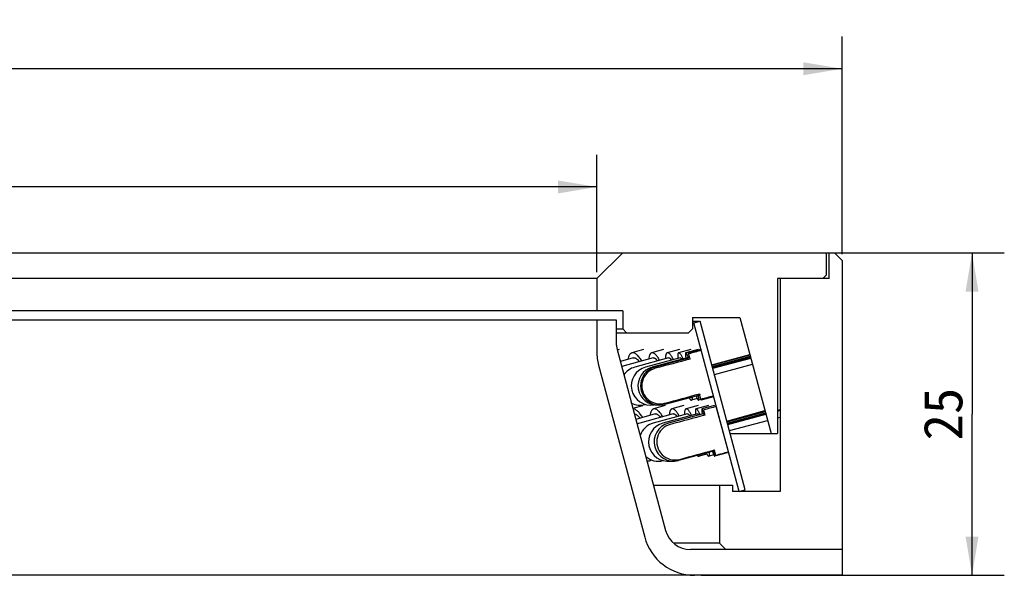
# Model space of a CAD drawing. Header units: millimetres. Extents: x 55 to 295, y -12 to 478.
# Tile 3 of 4: x 135 to 211, y 227 to 270. Entities that reach past the tile are written whole.
import ezdxf
from ezdxf.enums import TextEntityAlignment as Align

# ---------------------------------------------------------------- set-up
doc = ezdxf.new("R2010")
doc.units = ezdxf.units.MM
doc.header["$LTSCALE"] = 23.1
doc.layers.get('0').update_dxf_attribs({"linetype": 'CONTINUOUS'})
doc.layers.add('00_COMPONENTS', color=7, linetype='CONTINUOUS')
doc.layers.add('51__DRAFT_DIMS', color=7, linetype='CONTINUOUS')
doc.styles.get("Standard").update_dxf_attribs({"font": 'simfang.ttf'})
doc.dimstyles.new('DIMSTYLE_1', dxfattribs={"dimtxt": 3, "dimasz": 3, "dimexe": 2.5, "dimexo": 0.5, "dimgap": 0.75, "dimtad": 1, "dimdsep": 46, "dimtxsty": 'STANDARD', "dimblk": '_FILLED', "dimblk1": '_FILLED', "dimblk2": '_FILLED', "dimcen": 0.09, "dimclrt": 3, "dimazin": 2, "dimtp": 0.5, "dimtm": 0.5, "dimtfac": 1, "dimtofl": 0, "dimtmove": 0, "dimatfit": 3, "dimldrblk": '_FILLED', "dimfxl": 1, "dimtolj": 1, "dimarcsym": 0})
doc.dimstyles.new('DIMSTYLE_2', dxfattribs={"dimtxt": 3, "dimasz": 3, "dimexe": 2.5, "dimexo": 0.5, "dimgap": 0.75, "dimtad": 1, "dimdsep": 46, "dimtxsty": 'STANDARD', "dimblk": '_FILLED', "dimblk1": '_FILLED', "dimblk2": '_FILLED', "dimcen": 0.09, "dimclrt": 3, "dimazin": 2, "dimtp": 0.3, "dimtm": 0.3, "dimtfac": 1, "dimtofl": 0, "dimtmove": 0, "dimatfit": 3, "dimldrblk": '_FILLED', "dimfxl": 1, "dimtolj": 1, "dimarcsym": 0})
doc.dimstyles.new('DIMSTYLE_3', dxfattribs={"dimtxt": 3, "dimasz": 3, "dimexe": 2.5, "dimexo": 0.5, "dimgap": 0.75, "dimtad": 1, "dimdsep": 46, "dimtxsty": 'STANDARD', "dimblk": '_FILLED', "dimblk1": '_FILLED', "dimblk2": '_FILLED', "dimcen": 0.09, "dimclrt": 3, "dimazin": 2, "dimtp": 0.2, "dimtm": 0.2, "dimtfac": 1, "dimtofl": 0, "dimtmove": 0, "dimatfit": 3, "dimldrblk": '_FILLED', "dimfxl": 1, "dimtolj": 1, "dimarcsym": 0})

# ---------------------------------------------------------------- blocks, each defined once
blk = doc.blocks.new('_FILLED')
at = {"color": 0, "linetype": 'ByBlock'}
blk.add_solid([(0, 0), (-1, 0.167), (-1, -0.167)], dxfattribs=at)
blk = doc.blocks.new('*D1')
at = {"layer": '51__DRAFT_DIMS', "color": 4}
for p, q in [((58.327, 251.98), (58.327, 268.853)), ((198.327, 251.981), (198.327, 268.853)), ((58.327, 266.353), (128.327, 266.353)), ((198.327, 266.353), (128.327, 266.353))]:
    blk.add_line(p, q, dxfattribs=at)
at = {"layer": '51__DRAFT_DIMS', "color": 4, "xscale": 3, "yscale": 3, "zscale": 3, "rotation": 180}
blk.add_blockref('_FILLED', (58.327, 266.353), dxfattribs=at)
at = {"layer": '51__DRAFT_DIMS', "color": 4, "xscale": 3, "yscale": 3, "zscale": 3}
blk.add_blockref('_FILLED', (198.327, 266.353), dxfattribs=at)
at = {"layer": '51__DRAFT_DIMS', "color": 3}
blk.add_text('140', height=3, dxfattribs=at).set_placement((130.327, 267.103), align=Align.CENTER)
blk = doc.blocks.new('*D2')
at = {"layer": '51__DRAFT_DIMS', "color": 4}
for p, q in [((77.327, 250.58), (77.327, 259.69)), ((179.327, 250.58), (179.327, 259.69)), ((77.327, 257.19), (128.327, 257.19)), ((179.327, 257.19), (128.327, 257.19))]:
    blk.add_line(p, q, dxfattribs=at)
at = {"layer": '51__DRAFT_DIMS', "color": 4, "xscale": 3, "yscale": 3, "zscale": 3, "rotation": 180}
blk.add_blockref('_FILLED', (77.327, 257.19), dxfattribs=at)
at = {"layer": '51__DRAFT_DIMS', "color": 4, "xscale": 3, "yscale": 3, "zscale": 3}
blk.add_blockref('_FILLED', (179.327, 257.19), dxfattribs=at)
at = {"layer": '51__DRAFT_DIMS', "color": 3}
blk.add_text('102', height=3, dxfattribs=at).set_placement((130.327, 257.94), align=Align.CENTER)
blk = doc.blocks.new('*D3')
at = {"layer": '51__DRAFT_DIMS', "color": 4}
for p, q in [((197.627, 252.08), (210.894, 252.08)), ((208.394, 252.08), (208.394, 239.58)), ((208.394, 227.08), (208.394, 239.58)), ((187.396, 227.08), (210.894, 227.08))]:
    blk.add_line(p, q, dxfattribs=at)
at = {"layer": '51__DRAFT_DIMS', "color": 4, "xscale": 3, "yscale": 3, "zscale": 3}
for p, rotation in [((208.394, 252.08), 90), ((208.394, 227.08), 270)]:
    blk.add_blockref('_FILLED', p, dxfattribs=dict(at, rotation=rotation))
at = {"layer": '51__DRAFT_DIMS', "color": 3}
blk.add_text('25', height=3, rotation=90, dxfattribs=at).set_placement((207.644, 239.58), align=Align.CENTER)

msp = doc.modelspace()

# ---------------------------------------------------------------- linework, layer by layer
at = {"layer": '00_COMPONENTS', "color": 7}
for p, q in [((59.5266, 252.0803), (197.7269, 252.0803)), ((179.3266, 250.0803), (181.3266, 252.0803)), ((197.1266, 250.3803), (197.1266, 252.0803)), ((197.3266, 250.0803), (197.3266, 252.0803)), ((197.7269, 252.0803), (198.3266, 251.4807)), ((198.3266, 251.4807), (198.3266, 227.0803)), ((196.8266, 250.0803), (197.1266, 250.3803)), ((179.3266, 250.0803), (77.3266, 250.0803)), ((179.3266, 250.0803), (179.3266, 247.5803)), ((197.3266, 250.0803), (193.3266, 250.0803)), ((193.3266, 250.0803), (193.3266, 238.0803)), ((193.5266, 250.0803), (193.5266, 233.5803)), ((181.3266, 247.5803), (75.3266, 247.5803)), ((181.3266, 247.5803), (181.3266, 246.1803)), ((75.8266, 246.8803), (180.8266, 246.8803)), ((179.3266, 246.8803), (179.3266, 244.4012)), ((180.8266, 246.8803), (180.8266, 245.1081)), ((186.7266, 247.0803), (190.415, 247.0803)), ((186.7266, 247.0803), (186.7266, 246.1803)), ((186.7266, 246.7719), (187.2457, 246.7719)), ((186.7266, 246.6425), (186.8436, 246.6425)), ((186.8436, 246.6425), (187.3266, 246.7719)), ((190.3436, 233.5803), (186.8436, 246.6425)), ((190.8266, 233.7097), (187.3266, 246.7719)), ((190.415, 247.0803), (192.8266, 238.0803)), ((180.8266, 246.1803), (181.3266, 246.1803)), ((180.8266, 245.8803), (186.4266, 245.8803)), ((181.6266, 245.8803), (181.3266, 246.1803)), ((186.7266, 246.1803), (186.4266, 245.8803)), ((180.8947, 244.5904), (184.6534, 230.5627)), ((181.0504, 244.5767), (180.9097, 244.5345)), ((182.9294, 244.5817), (182.0353, 244.3229)), ((184.489, 244.5855), (183.5698, 244.3267)), ((185.7207, 244.5883), (184.7817, 244.3295)), ((186.6178, 244.5903), (185.6644, 244.3314)), ((187.1754, 244.5914), (186.2129, 244.3326)), ((187.3904, 244.5919), (186.4245, 244.3331)), ((186.5606, 243.8447), (186.4509, 244.2539)), ((187.4152, 244.5094), (187.4176, 244.51)), ((188.2322, 243.3919), (191.1883, 244.1943)), ((188.2383, 243.3694), (191.1943, 244.1718)), ((179.4629, 243.3659), (183.0322, 230.045)), ((182.1465, 243.9386), (181.1469, 243.6493)), ((183.6782, 243.9417), (181.2516, 243.2584)), ((184.888, 243.9439), (182.2587, 243.2192)), ((185.7691, 243.9454), (183.0995, 243.2207)), ((186.3168, 243.9463), (183.622, 243.2216)), ((186.528, 243.9467), (183.8235, 243.222)), ((188.2629, 243.2776), (191.2189, 244.08)), ((188.2689, 243.2551), (191.225, 244.0575)), ((188.2779, 243.2213), (191.2359, 244.0167)), ((188.2814, 243.2084), (191.2394, 244.0038)), ((188.2955, 243.1557), (191.2535, 243.9512)), ((188.299, 243.1428), (191.2569, 243.9383)), ((188.3001, 243.1386), (191.2588, 243.9314)), ((188.301, 243.1351), (191.2597, 243.928)), ((188.4304, 242.6522), (191.3891, 243.445)), ((187.3914, 240.7443), (187.2817, 241.1536)), ((182.1001, 240.3807), (182.0281, 240.3604)), ((183.0758, 240.3325), (183.0559, 240.327)), ((187.3045, 241.0489), (184.6, 240.3242)), ((187.1056, 240.7852), (186.6599, 240.6642)), ((187.3899, 240.7141), (187.1998, 240.663)), ((187.2984, 241.0309), (187.2943, 241.0457)), ((188.3739, 240.9214), (187.408, 240.6625)), ((188.3566, 241.0059), (188.3541, 241.0052)), ((182.8746, 240.2321), (182.1221, 240.0099)), ((183.8325, 239.5932), (182.3476, 239.168)), ((185.2453, 239.5958), (182.6509, 238.8711)), ((186.3426, 239.5978), (183.6989, 238.8731)), ((184.6262, 240.2365), (183.7224, 239.9777)), ((187.1188, 239.5991), (184.4401, 238.8744)), ((187.5696, 239.5998), (184.8707, 238.8751)), ((186.0642, 240.2399), (185.1377, 239.9811)), ((187.1811, 240.2424), (186.2369, 239.9835)), ((187.971, 240.244), (187.0143, 239.9852)), ((188.4298, 240.245), (187.4659, 239.9861)), ((187.7248, 239.4996), (187.6152, 239.9085)), ((188.5819, 240.1647), (188.5795, 240.164)), ((189.5216, 236.6578), (188.5819, 240.1647)), ((189.3975, 239.0432), (192.3516, 239.8529)), ((189.4121, 238.9887), (192.3688, 239.7886)), ((189.4174, 238.969), (192.3741, 239.7689)), ((189.4389, 238.8884), (192.3957, 239.6884)), ((189.4507, 238.8445), (192.409, 239.6388)), ((189.4535, 238.8341), (192.4118, 239.6284)), ((189.4649, 238.7916), (192.4231, 239.5859)), ((189.4666, 238.785), (192.4253, 239.5778)), ((189.467, 238.7838), (192.4256, 239.5766)), ((193.3266, 239.8852), (193.5266, 239.9389)), ((193.3266, 239.874), (193.5266, 239.9277)), ((193.3266, 239.8285), (193.5266, 239.8822)), ((193.3266, 239.8193), (193.5266, 239.8729)), ((193.3266, 239.8181), (193.5266, 239.8717)), ((189.5964, 238.3009), (192.555, 239.0937)), ((189.597, 238.2984), (192.5553, 239.0927)), ((193.3266, 239.3004), (193.5266, 239.354)), ((189.6555, 238.0803), (193.3266, 238.0803)), ((188.3476, 236.7024), (185.6487, 235.9778)), ((187.8434, 236.4837), (187.2415, 236.3187)), ((188.5563, 236.3964), (188.4468, 236.8052)), ((189.4152, 236.5749), (188.4513, 236.3161)), ((189.5192, 236.6572), (189.5216, 236.6578)), ((183.5832, 236.0167), (183.458, 235.9817)), ((188.3815, 236.4185), (188.0067, 236.3171)), ((183.7109, 234.0803), (189.8266, 234.0803)), ((188.8266, 234.0803), (188.8266, 229.5803)), ((189.8266, 234.0803), (189.8266, 233.5803)), ((193.5266, 233.5803), (189.8266, 233.5803)), ((190.3436, 233.5803), (190.8266, 233.7097)), ((188.8266, 229.5803), (185.267, 229.5803)), ((198.3266, 229.0803), (186.5853, 229.0803)), ((188.8266, 229.5803), (189.3266, 229.0803)), ((198.3266, 227.0803), (58.3266, 227.0803))]:
    msp.add_line(p, q, dxfattribs=at)
for centre, radius, start, end in [((182.8266, 245.1081), 2, 180, 195), ((183.3266, 244.4012), 4, 180, 195), ((182.6573, 241.7731), 1.5, 105.409692, 145.480497), ((183.4925, 241.7731), 1.5, 105.187264, 279.956842), ((184.0116, 241.7731), 1.5, 105.052129, 273.711299), ((184.2118, 241.7731), 1.5, 105.000646, 285.000646), ((184.2118, 241.7731), 1.403, 104.801909, 285.199382), ((182.6573, 241.7731), 1.5, 244.519032, 285.409692), ((183.0544, 237.4264), 1.5, 105.606658, 113.895281), ((184.0954, 237.4264), 1.5, 105.329159, 160.615629), ((184.8319, 237.4264), 1.5, 105.138602, 278.17961), ((185.2597, 237.4264), 1.5, 105.030011, 285.030011), ((185.3765, 237.4264), 1.4043, 104.808674, 285.192549), ((184.0954, 237.4264), 1.5, 229.392486, 284.205282), ((183.0544, 237.4264), 1.5, 276.10185, 285.606658), ((186.5853, 231.0803), 2, 195, 270), ((186.8959, 231.0803), 4, 195, 270)]:
    msp.add_arc(centre, radius, start, end, dxfattribs=at)
at = {"layer": '00_COMPONENTS', "color": 4}
msp.add_arc((181.76, 240.5699), 0.3008, 327.912725, 329.267934, dxfattribs=at)
at = {"layer": '00_COMPONENTS', "color": 7}
for centre, major_axis, ratio, start_param, end_param in [((128.3266, 226.798), (200.117, 53.6236), 0.0091709, 1.2686013, 1.2736405), ((128.3266, 226.798), (157.9871, 42.3344), 0.0091709, 1.1908374, 1.2092055), ((128.3266, 226.798), (157.9871, 42.3344), 0.0091709, -1.2092055, -1.1908374), ((128.3266, 226.798), (200.117, 53.6236), 0.0091709, -1.2736405, -1.2686015), ((128.3266, 222.1393), (205.6443, 55.1046), 0.0089244, 1.2710471, 1.2759476), ((128.3266, 222.1393), (162.3508, 43.5036), 0.0089244, 1.1938455, 1.2117009), ((128.3266, 222.1393), (162.3508, 43.5036), 0.0089244, -1.2117009, -1.1938455), ((128.3266, 222.1393), (205.6443, 55.1046), 0.0089244, -1.2759476, -1.2710473)]:
    msp.add_ellipse(centre, major_axis=major_axis, ratio=ratio, start_param=start_param, end_param=end_param, dxfattribs=at)
for points, knots in [([(182.0353, 244.3229), (182.0168, 244.3175), (181.9803, 244.3022), (181.9303, 244.2668), (181.8851, 244.2193), (181.8448, 244.1603), (181.8096, 244.0902), (181.7677, 243.9774), (181.7474, 243.885), (181.7372, 243.8204)], [0, 0, 0, 0, 0.0939358, 0.1918751, 0.2972632, 0.4127087, 0.5399674, 0.6800625, 1, 1, 1, 1]), ([(182.81, 243.6975), (182.7785, 243.7512), (182.7149, 243.8527), (182.6138, 243.9913), (182.512, 244.1087), (182.4109, 244.2031), (182.3116, 244.2735), (182.2151, 244.3186), (182.1221, 244.3373), (182.0624, 244.3307), (182.0353, 244.3229)], [0, 0, 0, 0, 0.1773427, 0.3403825, 0.4877569, 0.6186878, 0.7332184, 0.832591, 0.9197883, 1, 1, 1, 1]), ([(183.5698, 244.3267), (183.5547, 244.3224), (183.5247, 244.3091), (183.4849, 244.2767), (183.4497, 244.2323), (183.4191, 244.1763), (183.3931, 244.1093), (183.3632, 243.9998), (183.3508, 243.9107), (183.3451, 243.8483)], [0, 0, 0, 0, 0.0844282, 0.1744927, 0.2747447, 0.3882985, 0.5169996, 0.6617768, 1, 1, 1, 1]), ([(184.1911, 243.7521), (184.1644, 243.8004), (184.1111, 243.8915), (184.0274, 244.0165), (183.9445, 244.1226), (183.8634, 244.2084), (183.7849, 244.273), (183.7096, 244.3159), (183.6474, 244.3331), (183.6015, 244.3334), (183.58, 244.3296), (183.5698, 244.3267)], [0, 0, 0, 0, 0.1856043, 0.3545587, 0.5054983, 0.6376036, 0.7508373, 0.8463729, 0.9273359, 0.9642408, 1, 1, 1, 1]), ([(184.7817, 244.3295), (184.7701, 244.3263), (184.7468, 244.3147), (184.7175, 244.2849), (184.6928, 244.2435), (184.6723, 244.1907), (184.656, 244.1267), (184.6439, 244.0517), (184.6361, 243.9663), (184.6339, 243.9059), (184.6335, 243.8741)], [0, 0, 0, 0, 0.0717263, 0.1517033, 0.2458561, 0.3575915, 0.4885686, 0.6394109, 0.8100428, 1, 1, 1, 1]), ([(185.2577, 243.807), (185.2359, 243.8499), (185.1928, 243.9308), (185.1262, 244.0424), (185.0615, 244.1372), (184.9992, 244.2144), (184.9401, 244.2731), (184.8912, 244.3083), (184.854, 244.3252), (184.8287, 244.3321), (184.8045, 244.3339), (184.789, 244.3315), (184.7817, 244.3295)], [0, 0, 0, 0, 0.1952181, 0.3711776, 0.526493, 0.6602654, 0.7722914, 0.8635084, 0.9022379, 0.9371859, 0.9693434, 1, 1, 1, 1]), ([(185.6644, 244.3314), (185.6604, 244.3304), (185.6526, 244.327), (185.642, 244.3188), (185.6324, 244.3076), (185.6202, 244.2872), (185.608, 244.2535), (185.5978, 244.2039), (185.5913, 244.1429), (185.5886, 244.0708), (185.5897, 243.988), (185.5928, 243.9294), (185.595, 243.8984)], [0, 0, 0, 0, 0.0268388, 0.0554492, 0.0872968, 0.1234436, 0.2110739, 0.3215462, 0.4558721, 0.6141219, 0.7957767, 1, 1, 1, 1]), ([(186.0046, 243.8627), (185.9726, 243.934), (185.9249, 244.0336), (185.8568, 244.1531), (185.8121, 244.2214), (185.7707, 244.274), (185.7371, 244.3066), (185.7118, 244.3233), (185.695, 244.3307), (185.6791, 244.3337), (185.669, 244.3327), (185.6644, 244.3314)], [0, 0, 0, 0, 0.3905194, 0.551222, 0.6873803, 0.7985341, 0.8851454, 0.9199682, 0.9498903, 0.9760134, 1, 1, 1, 1]), ([(186.2129, 244.3326), (186.2108, 244.332), (186.2064, 244.3294), (186.2015, 244.3225), (186.1975, 244.3128), (186.1945, 244.3001), (186.1922, 244.2844), (186.1902, 244.2575), (186.1903, 244.2164), (186.1938, 244.1583), (186.2006, 244.089), (186.2109, 244.0089), (186.2194, 243.952), (186.2242, 243.9219)], [0, 0, 0, 0, 0.0158452, 0.035063, 0.0596548, 0.0905771, 0.1282785, 0.1729569, 0.2835043, 0.4222398, 0.5885737, 0.7815569, 1, 1, 1, 1]), ([(186.4287, 243.9205), (186.4166, 243.9528), (186.3932, 244.0135), (186.3587, 244.0982), (186.3268, 244.1705), (186.3016, 244.2224), (186.2828, 244.2572), (186.2703, 244.2784), (186.2587, 244.2962), (186.248, 244.3105), (186.2381, 244.3214), (186.2291, 244.3289), (186.2208, 244.333), (186.2152, 244.3332), (186.2129, 244.3326)], [0, 0, 0, 0, 0.2184283, 0.4117785, 0.5786649, 0.71796, 0.7770189, 0.82893, 0.873685, 0.911352, 0.9421024, 0.9663326, 0.9849576, 1, 1, 1, 1]), ([(186.5176, 243.9443), (186.5101, 243.9737), (186.496, 244.029), (186.4765, 244.1066), (186.4621, 244.1645), (186.4521, 244.2052), (186.4458, 244.2314), (186.4403, 244.2547), (186.4356, 244.2749), (186.4317, 244.2921), (186.4286, 244.3063), (186.4266, 244.3162), (186.4254, 244.3226), (186.4248, 244.3262), (186.4244, 244.329), (186.4242, 244.3311), (186.4242, 244.3322), (186.4243, 244.333), (186.4245, 244.333)], [0, 0, 0, 0, 0.2275633, 0.428047, 0.6000565, 0.6750169, 0.7424337, 0.8021997, 0.8542161, 0.8983872, 0.934644, 0.9629345, 0.9740776, 0.9832136, 0.9903447, 0.9954795, 0.998645, 1, 1, 1, 1]), ([(186.4245, 244.333), (186.4246, 244.3331), (186.4251, 244.3326), (186.4255, 244.3318), (186.4263, 244.3303), (186.4276, 244.327), (186.4297, 244.3214), (186.4327, 244.3127), (186.4363, 244.3015), (186.4406, 244.2878), (186.4456, 244.2717), (186.4491, 244.2601), (186.4509, 244.2539)], [0, 0, 0, 0, 0.0054997, 0.0178674, 0.03783, 0.0655117, 0.1441428, 0.2538249, 0.3945015, 0.5659668, 0.7679068, 1, 1, 1, 1]), ([(182.1465, 243.9386), (182.1633, 243.9435), (182.1994, 243.9489), (182.2559, 243.9431), (182.3147, 243.924), (182.3753, 243.892), (182.4374, 243.8476), (182.5257, 243.7686), (182.5861, 243.6973), (182.6253, 243.6456)], [0, 0, 0, 0, 0.0888143, 0.1826017, 0.285453, 0.4002243, 0.5286079, 0.6713981, 1, 1, 1, 1]), ([(183.6782, 243.9417), (183.6902, 243.945), (183.7162, 243.9484), (183.7568, 243.9428), (183.7992, 243.927), (183.8432, 243.9014), (183.8888, 243.8663), (183.9547, 243.8037), (184.0002, 243.7479), (184.03, 243.7075)], [0, 0, 0, 0, 0.0840902, 0.1738871, 0.2739814, 0.387501, 0.5162746, 0.6612244, 1, 1, 1, 1]), ([(184.888, 243.9439), (184.8957, 243.946), (184.9127, 243.9478), (184.9391, 243.943), (184.9669, 243.9309), (184.996, 243.912), (185.0264, 243.8862), (185.0712, 243.8402), (185.1024, 243.7997), (185.1231, 243.7705)], [0, 0, 0, 0, 0.0784488, 0.1635629, 0.2605205, 0.3727072, 0.5020564, 0.6495724, 1, 1, 1, 1]), ([(185.7691, 243.9454), (185.7733, 243.9465), (185.7825, 243.9473), (185.7969, 243.9437), (185.8121, 243.9358), (185.8355, 243.9183), (185.8664, 243.8847), (185.8889, 243.8532), (185.901, 243.835)], [0, 0, 0, 0, 0.0715279, 0.1510469, 0.2444249, 0.3552376, 0.635887, 1, 1, 1, 1]), ([(186.3168, 243.9463), (186.3197, 243.9471), (186.325, 243.946), (186.3312, 243.9421), (186.3393, 243.9351), (186.3501, 243.922), (186.3581, 243.9099), (186.3624, 243.9028)], [0, 0, 0, 0, 0.1363219, 0.2263926, 0.3361701, 0.6215578, 1, 1, 1, 1]), ([(186.5606, 243.8447), (186.5583, 243.8526), (186.5539, 243.8675), (186.5477, 243.8882), (186.5424, 243.9058), (186.5379, 243.9202), (186.5346, 243.9303), (186.5324, 243.9366), (186.5311, 243.9402), (186.5301, 243.943), (186.5292, 243.945), (186.5286, 243.9461), (186.5282, 243.9467), (186.528, 243.9467)], [0, 0, 0, 0, 0.231548, 0.4334567, 0.6051784, 0.7462043, 0.8562556, 0.8996104, 0.9351588, 0.9628889, 0.9828146, 0.9950185, 1, 1, 1, 1]), ([(187.2817, 241.1536), (187.2837, 241.1455), (187.2873, 241.1305), (187.2923, 241.1094), (187.2965, 241.0915), (187.2998, 241.0767), (187.302, 241.0664), (187.3033, 241.0598), (187.304, 241.056), (187.3044, 241.0531), (187.3047, 241.0509), (187.3047, 241.0498), (187.3047, 241.049), (187.3045, 241.0489)], [0, 0, 0, 0, 0.2315455, 0.4334535, 0.6051771, 0.7462054, 0.8562568, 0.8996115, 0.9351601, 0.9628908, 0.9828162, 0.9950193, 1, 1, 1, 1]), ([(186.4779, 240.8273), (186.4867, 240.8133), (186.504, 240.7869), (186.5301, 240.7511), (186.5553, 240.721), (186.591, 240.6843), (186.6322, 240.6567), (186.6599, 240.6642)], [0, 0, 0, 0, 0.1976258, 0.3734585, 0.5274695, 0.6600175, 1, 1, 1, 1]), ([(186.6599, 240.6642), (186.6874, 240.6716), (186.7089, 240.716), (186.7213, 240.7655), (186.7278, 240.8041), (186.7322, 240.8479), (186.7338, 240.8792), (186.7343, 240.8957)], [0, 0, 0, 0, 0.3402791, 0.4727933, 0.6267391, 0.8024873, 1, 1, 1, 1]), ([(187.0234, 240.9732), (187.0332, 240.9485), (187.0521, 240.9023), (187.0801, 240.838), (187.1059, 240.7834), (187.1293, 240.7389), (187.1477, 240.7083), (187.1614, 240.6893), (187.1703, 240.6787), (187.1785, 240.6707), (187.1861, 240.6653), (187.1932, 240.6624), (187.1978, 240.6625), (187.1998, 240.663)], [0, 0, 0, 0, 0.2182304, 0.4106581, 0.5762925, 0.7143899, 0.824547, 0.8691782, 0.9069605, 0.9381459, 0.9632233, 0.9831821, 1, 1, 1, 1]), ([(187.1998, 240.663), (187.2018, 240.6635), (187.2058, 240.6658), (187.2105, 240.6718), (187.2143, 240.6803), (187.2174, 240.6914), (187.2198, 240.705), (187.2221, 240.7283), (187.2227, 240.764), (187.2206, 240.8143), (187.2155, 240.8744), (187.2075, 240.9441), (187.2007, 240.9935), (187.1968, 241.0198)], [0, 0, 0, 0, 0.0168186, 0.0367755, 0.0618513, 0.0930397, 0.1308241, 0.1754512, 0.2856112, 0.423707, 0.5893471, 0.7817665, 1, 1, 1, 1]), ([(187.408, 240.6625), (187.4079, 240.6625), (187.4074, 240.6631), (187.4068, 240.664), (187.406, 240.6659), (187.4044, 240.6697), (187.402, 240.6765), (187.3985, 240.6867), (187.3943, 240.7), (187.3893, 240.7162), (187.3834, 240.7353), (187.3769, 240.7573), (187.3695, 240.7821), (187.3582, 240.8208), (187.3423, 240.8759), (187.3212, 240.9499), (187.3063, 241.0028), (187.2984, 241.0309)], [0, 0, 0, 0, 0.0013655, 0.0045321, 0.0096627, 0.0167857, 0.0370369, 0.0652914, 0.1015049, 0.1456246, 0.1975889, 0.2573062, 0.3246778, 0.3996022, 0.5715971, 0.7721733, 1, 1, 1, 1]), ([(187.3914, 240.7443), (187.3929, 240.738), (187.3956, 240.7262), (187.3994, 240.7098), (187.4025, 240.6958), (187.4049, 240.6843), (187.4067, 240.6753), (187.4077, 240.6693), (187.4082, 240.6659), (187.4083, 240.6642), (187.4083, 240.6632), (187.4082, 240.6626), (187.408, 240.6625)], [0, 0, 0, 0, 0.2320892, 0.4340271, 0.6054932, 0.7461736, 0.8558568, 0.9344873, 0.9621689, 0.9821319, 0.9945005, 1, 1, 1, 1]), ([(182.87, 239.3178), (182.8142, 239.4107), (182.7261, 239.5414), (182.5956, 239.6956), (182.5005, 239.7906), (182.4056, 239.8681), (182.2873, 239.9428), (182.1911, 239.9777), (182.1289, 239.9843)], [0, 0, 0, 0, 0.3169433, 0.4595642, 0.5905571, 0.709622, 0.8169594, 1, 1, 1, 1]), ([(182.233, 239.5959), (182.2694, 239.5898), (182.3463, 239.5629), (182.4565, 239.4918), (182.568, 239.3894), (182.6375, 239.3068), (182.6723, 239.2612)], [0, 0, 0, 0, 0.1966496, 0.4267901, 0.6946587, 1, 1, 1, 1]), ([(183.7224, 239.9777), (183.7051, 239.9728), (183.6709, 239.9582), (183.6246, 239.9239), (183.583, 239.8775), (183.5462, 239.8196), (183.5143, 239.7506), (183.4767, 239.639), (183.4592, 239.5477), (183.4506, 239.4839)], [0, 0, 0, 0, 0.0907674, 0.1860562, 0.2896822, 0.4044452, 0.5321545, 0.6738172, 1, 1, 1, 1]), ([(184.4401, 239.371), (184.4103, 239.4227), (184.3505, 239.5203), (184.2558, 239.6539), (184.161, 239.7671), (184.0673, 239.8583), (183.9758, 239.9266), (183.8872, 239.971), (183.8142, 239.9873), (183.76, 239.9862), (183.7346, 239.9812), (183.7224, 239.9777)], [0, 0, 0, 0, 0.1801847, 0.3452409, 0.493808, 0.625098, 0.739134, 0.8371483, 0.9221914, 0.961591, 1, 1, 1, 1]), ([(183.8325, 239.5932), (183.8475, 239.5975), (183.8797, 239.6021), (183.9302, 239.5963), (183.9828, 239.5784), (184.0371, 239.5487), (184.093, 239.5077), (184.173, 239.4348), (184.2279, 239.3692), (184.2636, 239.3217)], [0, 0, 0, 0, 0.0871949, 0.1796068, 0.2814983, 0.3958237, 0.5243292, 0.6678584, 1, 1, 1, 1]), ([(185.1377, 239.9811), (185.1238, 239.9772), (185.096, 239.9645), (185.0597, 239.933), (185.0281, 239.8896), (185.0009, 239.8348), (184.9782, 239.7688), (184.9526, 239.6603), (184.9428, 239.5724), (184.9388, 239.5107)], [0, 0, 0, 0, 0.0804971, 0.1673812, 0.2656494, 0.378558, 0.5079299, 0.6546176, 1, 1, 1, 1]), ([(185.7083, 239.4241), (185.6833, 239.4706), (185.6335, 239.5581), (185.5557, 239.6786), (185.4791, 239.7808), (185.4046, 239.8636), (185.3329, 239.9263), (185.2644, 239.9683), (185.2078, 239.9858), (185.1662, 239.987), (185.1469, 239.9836), (185.1377, 239.9811)], [0, 0, 0, 0, 0.1887426, 0.3599727, 0.51232, 0.6449421, 0.7577549, 0.8518741, 0.930431, 0.9658396, 1, 1, 1, 1]), ([(185.2453, 239.5958), (185.2557, 239.5987), (185.2785, 239.6016), (185.314, 239.5961), (185.3512, 239.5816), (185.3899, 239.5583), (185.4301, 239.5264), (185.4885, 239.4695), (185.529, 239.419), (185.5557, 239.3825)], [0, 0, 0, 0, 0.0823089, 0.1706157, 0.2696978, 0.3827738, 0.5117123, 0.6574738, 1, 1, 1, 1]), ([(186.2369, 239.9835), (186.2264, 239.9807), (186.2052, 239.9695), (186.1795, 239.9406), (186.1582, 239.9001), (186.141, 239.8483), (186.1278, 239.7852), (186.1186, 239.7112), (186.1136, 239.6266), (186.1131, 239.5667), (186.1135, 239.5352)], [0, 0, 0, 0, 0.0668817, 0.1431778, 0.2352639, 0.3465225, 0.4784627, 0.6315568, 0.8055956, 1, 1, 1, 1]), ([(186.6687, 239.4776), (186.6484, 239.5189), (186.6086, 239.5966), (186.5473, 239.7041), (186.4881, 239.7954), (186.4315, 239.8698), (186.3782, 239.9266), (186.3344, 239.961), (186.301, 239.9779), (186.2785, 239.985), (186.257, 239.9872), (186.2433, 239.9853), (186.2369, 239.9835)], [0, 0, 0, 0, 0.1986019, 0.3770608, 0.5339808, 0.668429, 0.7801285, 0.8698932, 0.9074312, 0.9408782, 0.9712694, 1, 1, 1, 1]), ([(186.3426, 239.5978), (186.3492, 239.5996), (186.3635, 239.601), (186.3859, 239.5964), (186.4095, 239.5856), (186.4343, 239.5688), (186.4603, 239.546), (186.4988, 239.5052), (186.5257, 239.4695), (186.5436, 239.4437)], [0, 0, 0, 0, 0.0763442, 0.1597394, 0.2555781, 0.3673187, 0.4969189, 0.6453868, 1, 1, 1, 1]), ([(187.0143, 239.9852), (187.0109, 239.9843), (187.0041, 239.9812), (186.9951, 239.9734), (186.9872, 239.9626), (186.9772, 239.9427), (186.9677, 239.9096), (186.9606, 239.861), (186.957, 239.8008), (186.9572, 239.6987), (186.9631, 239.6168), (186.9685, 239.5588)], [0, 0, 0, 0, 0.023851, 0.049797, 0.0794787, 0.1139946, 0.1998467, 0.3101879, 0.4457467, 0.6063971, 1, 1, 1, 1]), ([(187.3168, 239.5323), (187.3013, 239.5685), (187.2712, 239.6364), (187.2257, 239.7308), (187.1828, 239.8111), (187.1429, 239.877), (187.1064, 239.9276), (187.077, 239.9595), (187.0549, 239.9761), (187.0406, 239.9835), (187.027, 239.9869), (187.0182, 239.9863), (187.0143, 239.9852)], [0, 0, 0, 0, 0.2098616, 0.3967322, 0.5591984, 0.6962071, 0.8072084, 0.8924734, 0.9260699, 0.9543405, 0.9783867, 1, 1, 1, 1]), ([(187.1188, 239.5991), (187.1346, 239.6033), (187.1582, 239.588), (187.1788, 239.5673), (187.1995, 239.5431), (187.2139, 239.5223), (187.2236, 239.5072)], [0, 0, 0, 0, 0.3409141, 0.4731213, 0.6267854, 1, 1, 1, 1]), ([(187.4659, 239.9861), (187.4621, 239.9851), (187.4578, 239.978), (187.4552, 239.9675), (187.4535, 239.9551), (187.4527, 239.9399), (187.4527, 239.9216), (187.4536, 239.9003), (187.4561, 239.8659), (187.4615, 239.8157), (187.4751, 239.717), (187.4889, 239.6377), (187.4992, 239.5813)], [0, 0, 0, 0, 0.0284962, 0.0514115, 0.081259, 0.1183426, 0.1627677, 0.2145596, 0.2737034, 0.4137716, 0.5822438, 1, 1, 1, 1]), ([(187.6849, 239.4892), (187.6604, 239.5614), (187.625, 239.6627), (187.5773, 239.787), (187.5513, 239.8496), (187.5322, 239.8918), (187.5197, 239.9177), (187.5082, 239.9394), (187.4979, 239.957), (187.4884, 239.9707), (187.4795, 239.9811), (187.4705, 239.9874), (187.4659, 239.9861)], [0, 0, 0, 0, 0.4168695, 0.5862148, 0.7274419, 0.7871395, 0.8394145, 0.8841856, 0.9214354, 0.9512215, 0.9737462, 1, 1, 1, 1]), ([(187.5696, 239.5998), (187.5714, 239.6003), (187.5747, 239.5995), (187.5784, 239.597), (187.5835, 239.5925), (187.5901, 239.584), (187.5987, 239.5706), (187.6083, 239.5532), (187.619, 239.5318), (187.6307, 239.5064), (187.6386, 239.488), (187.6427, 239.4782)], [0, 0, 0, 0, 0.0377098, 0.0631242, 0.0943703, 0.1762191, 0.2854011, 0.4224613, 0.587414, 0.7800685, 1, 1, 1, 1]), ([(187.8039, 236.5562), (187.8142, 236.5364), (187.8341, 236.4992), (187.8641, 236.4481), (187.8923, 236.4051), (187.9188, 236.3704), (187.9433, 236.3439), (187.9658, 236.3258), (187.9869, 236.3158), (188.0009, 236.3155), (188.0067, 236.3171)], [0, 0, 0, 0, 0.2054709, 0.3874245, 0.5453841, 0.6791713, 0.7891327, 0.8764964, 0.9444226, 1, 1, 1, 1]), ([(188.0067, 236.3171), (188.0125, 236.3186), (188.0245, 236.326), (188.0376, 236.3452), (188.048, 236.3722), (188.0558, 236.4073), (188.0611, 236.4506), (188.0638, 236.502), (188.064, 236.5611), (188.0625, 236.6032), (188.0613, 236.6254)], [0, 0, 0, 0, 0.0556032, 0.1235471, 0.2109178, 0.3208789, 0.4546588, 0.6126099, 0.7945489, 1, 1, 1, 1]), ([(188.2774, 236.6831), (188.2967, 236.6292), (188.3245, 236.5537), (188.3622, 236.4614), (188.3826, 236.4153), (188.3977, 236.3843), (188.4076, 236.3654), (188.4168, 236.3495), (188.425, 236.3368), (188.4327, 236.3269), (188.4402, 236.3191), (188.4476, 236.3151), (188.4513, 236.3161)], [0, 0, 0, 0, 0.4177688, 0.5862309, 0.7262993, 0.7854383, 0.8372349, 0.8816627, 0.9187392, 0.948587, 0.9715073, 1, 1, 1, 1]), ([(188.3476, 236.7024), (188.3504, 236.7032), (188.3537, 236.7082), (188.3558, 236.7158), (188.3572, 236.7246), (188.3579, 236.7355), (188.3581, 236.7543), (188.3573, 236.7694), (188.3566, 236.7802)], [0, 0, 0, 0, 0.1071518, 0.1913457, 0.3003756, 0.4354352, 0.5969864, 1, 1, 1, 1]), ([(188.4513, 236.3161), (188.4556, 236.3173), (188.4601, 236.3259), (188.4627, 236.338), (188.4642, 236.3526), (188.4646, 236.3706), (188.4641, 236.3923), (188.4626, 236.4175), (188.459, 236.4582), (188.4517, 236.5175), (188.4342, 236.6339), (188.4171, 236.7273), (188.4042, 236.7936)], [0, 0, 0, 0, 0.0271425, 0.0498082, 0.0795928, 0.1167418, 0.1613452, 0.213396, 0.2728386, 0.413558, 0.5825442, 1, 1, 1, 1]), ([(187.1095, 236.3697), (187.121, 236.3596), (187.1434, 236.3421), (187.178, 236.3233), (187.2109, 236.3146), (187.232, 236.3161), (187.2415, 236.3187)], [0, 0, 0, 0, 0.3134583, 0.5769273, 0.8001692, 1, 1, 1, 1]), ([(187.2415, 236.3187), (187.2509, 236.3213), (187.2698, 236.3306), (187.2935, 236.3547), (187.3136, 236.3882), (187.3239, 236.4143), (187.3287, 236.4287)], [0, 0, 0, 0, 0.2002096, 0.4236263, 0.6869744, 1, 1, 1, 1])]:
    msp.add_open_spline(points, degree=3, knots=knots, dxfattribs=at)
at = {"layer": '00_COMPONENTS', "color": 4}
msp.add_open_spline([(183.0559, 240.327), (183.0614, 240.3285), (183.0668, 240.3307), (183.0718, 240.3334)], degree=3, dxfattribs=at)
for points, knots in [([(184.5796, 240.4192), (184.5814, 240.4119), (184.5847, 240.3982), (184.5892, 240.3791), (184.5929, 240.3628), (184.5959, 240.3495), (184.5979, 240.3401), (184.599, 240.3341), (184.5996, 240.3307), (184.6, 240.3281), (184.6002, 240.3261), (184.6003, 240.325), (184.6002, 240.3243), (184.6, 240.3242)], [0, 0, 0, 0, 0.2316966, 0.4336304, 0.6053109, 0.7462694, 0.856235, 0.8995513, 0.9350706, 0.9627864, 0.9827114, 0.9949345, 1, 1, 1, 1]), ([(183.458, 235.9817), (183.472, 235.9857), (183.5002, 236.0002), (183.5216, 236.0233), (183.5313, 236.0364)], [0, 0, 0, 0, 0.4708991, 1, 1, 1, 1]), ([(185.6487, 235.9778), (185.6513, 235.9785), (185.6546, 235.9832), (185.6567, 235.9903), (185.6588, 236.0026), (185.6593, 236.023), (185.6586, 236.0406), (185.658, 236.0508)], [0, 0, 0, 0, 0.10914, 0.1936698, 0.3026993, 0.5984447, 1, 1, 1, 1])]:
    msp.add_open_spline(points, degree=3, knots=knots, dxfattribs=at)

# ---------------------------------------------------------------- dimensions: what is measured, and where the dimension line sits
at = {"layer": '51__DRAFT_DIMS', "color": 4}
for base, p1, p2, dimstyle, picture, middle in [((198.3266, 266.3532), (58.3266, 251.48), (198.3266, 251.4807), 'DIMSTYLE_1', '*D1', (130.3266, 266.3532)), ((179.3266, 257.1898), (77.3266, 250.0803), (179.3266, 250.0803), 'DIMSTYLE_2', '*D2', (130.3266, 257.1898))]:
    dim = msp.add_linear_dim(base=base, p1=p1, p2=p2, text='%%c<>', dimstyle=dimstyle, dxfattribs=at)
    dim.commit()
    dim.dimension.update_dxf_attribs({"geometry": picture, "text_midpoint": middle, "dimtype": 160})
dim = msp.add_linear_dim(base=(208.3938, 252.0803), p1=(186.8959, 227.0803), p2=(197.1266, 252.0803), angle=90, dimstyle='DIMSTYLE_3', dxfattribs=at)
dim.commit()
dim.dimension.update_dxf_attribs({"geometry": '*D3', "text_midpoint": (208.3938, 239.5247), "dimtype": 160})

doc.saveas('drawing.dxf')
